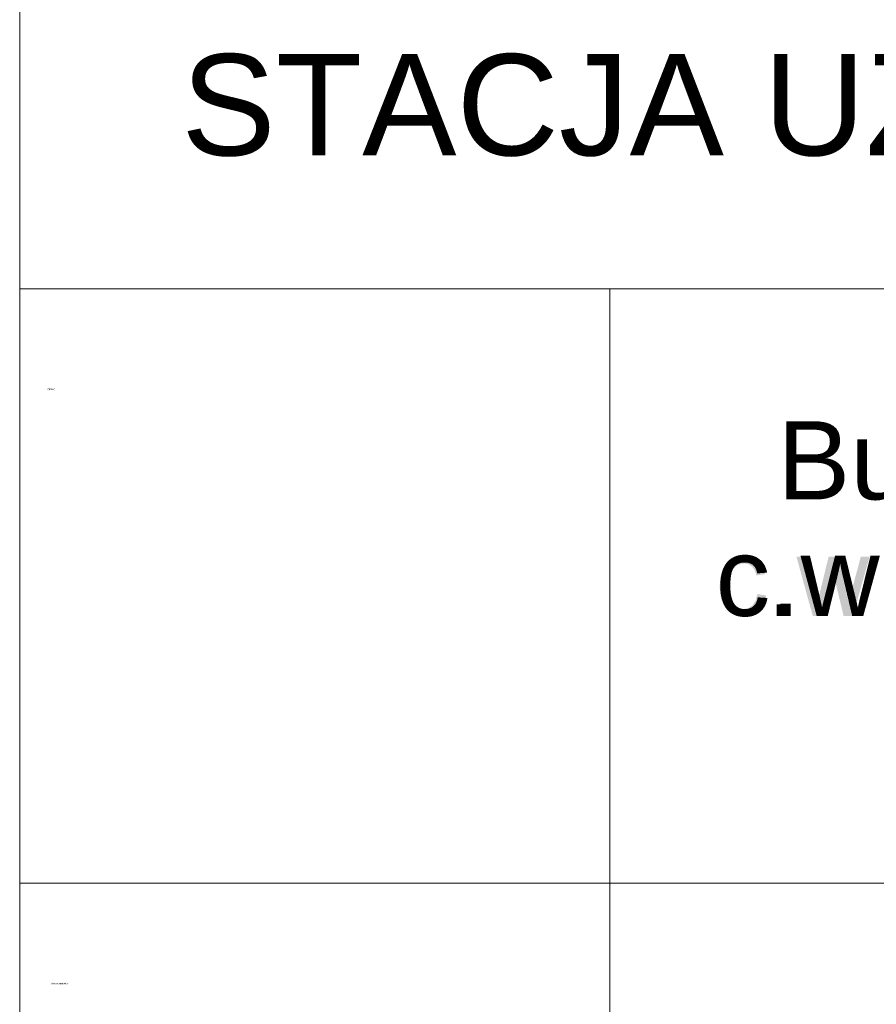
# Model space of a CAD drawing. Header units: millimetres. Extents: x 116 to 15750, y -6945 to 9999.
# Tile 13 of 150: x 7090 to 7361, y -6582 to -6270. Entities that reach past the tile are written whole.
import ezdxf

# ---------------------------------------------------------------- set-up
doc = ezdxf.new("R2010")
doc.units = ezdxf.units.MM
doc.layers.get('0').update_dxf_attribs({"color": 252})
doc.styles.get("Standard").update_dxf_attribs({"font": 'simplex.shx'})

msp = doc.modelspace()

# ---------------------------------------------------------------- hatches: boundary and pattern name
h = msp.add_hatch(color=7)
h.dxf.hatch_style = 2
h.paths.add_polyline_path([(7323.73, -6451.67), (7326.54, -6452.08), (7326.22, -6453.61), (7325.72, -6454.96), (7325.04, -6456.14), (7324.18, -6457.14), (7323.17, -6457.95), (7322.06, -6458.52), (7320.84, -6458.86), (7319.51, -6458.98), (7317.86, -6458.82), (7316.38, -6458.35), (7315.07, -6457.56), (7313.93, -6456.45), (7313.01, -6455.06), (7312.35, -6453.39), (7311.96, -6451.45), (7311.83, -6449.23), (7312.05, -6446.38), (7312.73, -6443.91), (7313.87, -6441.91), (7315.49, -6440.49), (7317.42, -6439.63), (7319.52, -6439.35), (7320.84, -6439.44), (7322.02, -6439.74), (7323.09, -6440.22), (7324.03, -6440.9), (7324.82, -6441.75), (7325.46, -6442.77), (7325.95, -6443.95), (7326.27, -6445.29), (7323.49, -6445.77), (7322.93, -6444.11), (7322.07, -6442.92), (7320.96, -6442.2), (7319.64, -6441.96), (7318.6, -6442.07), (7317.67, -6442.39), (7316.85, -6442.93), (7316.12, -6443.69), (7315.52, -6444.68), (7315.1, -6445.92), (7314.85, -6447.4), (7314.76, -6449.14), (7314.84, -6450.91), (7315.09, -6452.41), (7315.5, -6453.66), (7316.07, -6454.65), (7316.77, -6455.4), (7317.58, -6455.93), (7318.48, -6456.25), (7319.48, -6456.36), (7321.02, -6456.07), (7322.29, -6455.21), (7323.21, -6453.75)])
h = msp.add_hatch(color=7)
h.dxf.hatch_style = 2
h.paths.add_polyline_path([(7341.29, -6458.55), (7336.12, -6439.77), (7339.07, -6439.77), (7341.76, -6450.61), (7342.77, -6454.64), (7342.85, -6454.29), (7343.02, -6453.53), (7343.29, -6452.35), (7343.65, -6450.77), (7346.33, -6439.77), (7349.28, -6439.77), (7351.81, -6450.66), (7352.65, -6454.25), (7353.62, -6450.63), (7356.51, -6439.77), (7359.3, -6439.77), (7354.02, -6458.55), (7351.05, -6458.55), (7348.35, -6447.31), (7347.7, -6444.1), (7344.28, -6458.55)])
h = msp.add_hatch(color=7)
h.dxf.hatch_style = 2
h.paths.add_polyline_path([(7329.88, -6458.55), (7329.88, -6454.93), (7333.14, -6454.93), (7333.14, -6458.55)])

# ---------------------------------------------------------------- linework, layer by layer
at = {"color": 7, "lineweight": 0}
for points in [[(7090.23, -6064.07), (7090.23, -6355.01)], [(7090.23, -6355.01), (8114.39, -6355.01)], [(7090.23, -6355.01), (7090.23, -6881.4)], [(7277.05, -6355.01), (7277.05, -6881.4)], [(7090.23, -6543.24), (8114.39, -6543.24)]]:
    msp.add_lwpolyline(points, dxfattribs=at)

# ---------------------------------------------------------------- texts
at = {"color": 7, "attachment_point": 1}
for s, insert, char_height in [('{\\fArial|b0|i0|c0;STACJA UZDATNIANIA WODY}', (7141.38, -6280.63), 32.0805), ('{\\fT3romans.shxHorz2_540683N0|b0|i0|c0;Obiekt:}', (7099.05, -6386.5), 0.5649), ('{\\fArial|b0|i0|c0;Budowa instalacji c.o., instalacji gazowej, instalacji}', (7330.08, -6396.9), 24.7735), ('{\\fArial|b0|i0|c0;c.w.u. w budynkach na terenie Zespó}', (7310.55, -6433.78), 24.7735), ('{\\fT3romans.shxHorz2_540683N0|b0|i0|c0;Adres budynku:}', (7100.23, -6574.73), 0.5649)]:
    msp.add_mtext(s, dxfattribs=dict(at, insert=insert, char_height=char_height))

doc.saveas('drawing.dxf')
